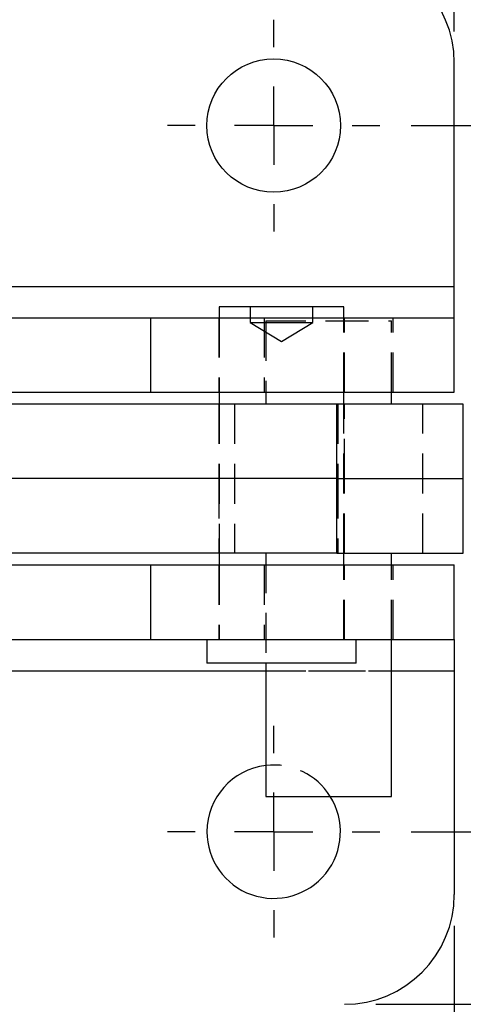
# Model space of a CAD drawing. Extents: x 62 to 743, y 47 to 577.
# Tile 13 of 22: x 347 to 375, y 85 to 148. Entities that reach past the tile are written whole.
import ezdxf

# ---------------------------------------------------------------- set-up
doc = ezdxf.new("R2010")
doc.units = 0
doc.header["$LTSCALE"] = 2
doc.linetypes.add('HIDDEN', pattern=[1.905, 1.27, -0.635])
doc.layers.get('0').update_dxf_attribs({"linetype": 'CONTINUOUS'})
doc.styles.add('SLDTEXTSTYLE0', font='TXT', dxfattribs={"width": 0.75})
doc.dimstyles.new('SLDDIMSTYLE0', dxfattribs={"dimtxt": 7, "dimasz": 6.604, "dimexe": 0, "dimexo": 0.0625, "dimgap": 1.75, "dimtad": 1, "dimdec": 0, "dimrnd": 1e-09, "dimzin": 12, "dimtxsty": 'SLDTEXTSTYLE0', "dimsah": 1, "dimcen": 0.09, "dimazin": 3, "dimtfac": 1, "dimtdec": 0, "dimtofl": 0, "dimtmove": 0, "dimatfit": 3, "dimtolj": 1, "dimtzin": 12})
doc.dimstyles.new('SLDDIMSTYLE2', dxfattribs={"dimtxt": 7, "dimasz": 6.604, "dimexe": 0, "dimexo": 0.0625, "dimgap": 1.75, "dimtad": 1, "dimdec": 3, "dimrnd": 1e-09, "dimzin": 12, "dimtxsty": 'SLDTEXTSTYLE0', "dimsah": 1, "dimcen": 0.09, "dimazin": 3, "dimtfac": 1, "dimtdec": 3, "dimtofl": 0, "dimtmove": 0, "dimatfit": 3, "dimtolj": 1, "dimtzin": 12})

# ---------------------------------------------------------------- blocks, each defined once
blk = doc.blocks.new('_D_2')
at = {"color": 179, "linetype": 'CONTINUOUS'}
for p, q in [((371.629, 141.45), (396.379, 141.45)), ((394.379, 96.45), (394.379, 141.45)), ((371.629, 96.45), (396.379, 96.45))]:
    blk.add_line(p, q, dxfattribs=at)
for points in [[(394.379, 141.45), (393.363, 134.846), (395.395, 134.846)], [(394.379, 96.45), (395.395, 103.054), (393.363, 103.054)]]:
    blk.add_solid(points, dxfattribs=at)
at = {"color": 179, "linetype": 'CONTINUOUS', "insert": (385.355, 110.94, -50.05), "char_height": 7, "attachment_point": 1, "rotation": 90, "style": 'SLDTEXTSTYLE0'}
blk.add_mtext('45', dxfattribs=at)
blk = doc.blocks.new('_D_3')
at = {"color": 179, "linetype": 'CONTINUOUS'}
for p, q in [((369.379, 152.45), (413.655, 152.45)), ((411.655, 152.45), (411.655, 85.45)), ((369.379, 85.45), (413.655, 85.45))]:
    blk.add_line(p, q, dxfattribs=at)
for points in [[(411.655, 152.45), (410.639, 145.846), (412.671, 145.846)], [(411.655, 85.45), (412.671, 92.054), (410.639, 92.054)]]:
    blk.add_solid(points, dxfattribs=at)
at = {"color": 179, "linetype": 'CONTINUOUS', "insert": (402.631, 110.94, -50.05), "char_height": 7, "attachment_point": 1, "rotation": 90, "style": 'SLDTEXTSTYLE0'}
blk.add_mtext('67', dxfattribs=at)
blk = doc.blocks.new('_D_4')
at = {"color": 179, "linetype": 'CONTINUOUS'}
for p, q in [((330.879, 150.2), (330.879, 174.45)), ((362.879, 150.2), (362.879, 174.45)), ((362.879, 172.45), (330.879, 172.45))]:
    blk.add_line(p, q, dxfattribs=at)
for points in [[(330.879, 172.45), (337.483, 171.434), (337.483, 173.466)], [(362.879, 172.45), (356.275, 173.466), (356.275, 171.434)]]:
    blk.add_solid(points, dxfattribs=at)
at = {"color": 179, "linetype": 'CONTINUOUS', "insert": (337.588, 181.474, -50.05), "char_height": 7, "attachment_point": 1, "style": 'SLDTEXTSTYLE0'}
blk.add_mtext('32', dxfattribs=at)
blk = doc.blocks.new('_D_6')
at = {"color": 179, "linetype": 'CONTINUOUS'}
for p, q in [((319.379, 90.45), (319.379, 63.45)), ((374.379, 90.45), (374.379, 63.45)), ((374.379, 65.45), (319.379, 65.45))]:
    blk.add_line(p, q, dxfattribs=at)
for points in [[(319.379, 65.45), (325.983, 64.434), (325.983, 66.466)], [(374.379, 65.45), (367.775, 66.466), (367.775, 64.434)]]:
    blk.add_solid(points, dxfattribs=at)
at = {"color": 179, "linetype": 'CONTINUOUS', "insert": (337.588, 74.474, -50.05), "char_height": 7, "attachment_point": 1, "style": 'SLDTEXTSTYLE0'}
blk.add_mtext('55', dxfattribs=at)
blk = doc.blocks.new('_D_7')
at = {"color": 179, "linetype": 'CONTINUOUS'}
for p, q in [((219.53, 110.8), (219.53, 47.315)), ((374.379, 90.45), (374.379, 47.315)), ((374.379, 49.315), (219.53, 49.315))]:
    blk.add_line(p, q, dxfattribs=at)
for points in [[(219.53, 49.315), (226.134, 48.299), (226.134, 50.331)], [(374.379, 49.315), (367.775, 50.331), (367.775, 48.299)]]:
    blk.add_solid(points, dxfattribs=at)
at = {"color": 179, "linetype": 'CONTINUOUS', "insert": (287.21, 58.339, -50.05), "char_height": 7, "attachment_point": 1, "style": 'SLDTEXTSTYLE0'}
blk.add_mtext('155', dxfattribs=at)
blk = doc.blocks.new('_D_8')
at = {"color": 179, "linetype": 'CONTINUOUS'}
for p, q in [((319.379, 147.45), (319.379, 193.572)), ((374.379, 147.45), (374.379, 193.572)), ((319.379, 191.572), (374.379, 191.572))]:
    blk.add_line(p, q, dxfattribs=at)
for points in [[(319.379, 191.572), (325.983, 190.556), (325.983, 192.588)], [(374.379, 191.572), (367.775, 192.588), (367.775, 190.556)]]:
    blk.add_solid(points, dxfattribs=at)
at = {"color": 179, "linetype": 'CONTINUOUS', "insert": (339.48, 200.596, -50.05), "char_height": 7, "attachment_point": 1, "style": 'SLDTEXTSTYLE0'}
blk.add_mtext('55', dxfattribs=at)
blk = doc.blocks.new('SW_CENTERMARKSYMBOL_3')
at = {"color": 0, "linetype": 'CONTINUOUS'}
for p, q in [((0, 5), (0, 6.75)), ((0, 0), (0, 2.5)), ((-5, 0), (-6.75, 0)), ((0, 0), (-2.5, 0)), ((0, 0), (0, -2.5)), ((0, 0), (2.5, 0)), ((5, 0), (6.75, 0)), ((0, -5), (0, -6.75))]:
    blk.add_line(p, q, dxfattribs=at)
blk = doc.blocks.new('SW_CENTERMARKSYMBOL_4')
at = {"color": 0, "linetype": 'CONTINUOUS'}
for p, q in [((0, 5), (0, 6.75)), ((0, 0), (0, 2.5)), ((-5, 0), (-6.75, 0)), ((0, 0), (-2.5, 0)), ((0, 0), (0, -2.5)), ((0, 0), (2.5, 0)), ((5, 0), (6.75, 0)), ((0, -5), (0, -6.75))]:
    blk.add_line(p, q, dxfattribs=at)

msp = doc.modelspace()

# ---------------------------------------------------------------- linework, layer by layer
at = {"color": 7, "linetype": 'CONTINUOUS'}
for p, q in [((374.378844, 131.20242), (374.378844, 145.450186)), ((374.378844, 129.20242), (374.378844, 131.20242)), ((359.410094, 129.897952), (359.410094, 129.20242)), ((367.347593, 129.897952), (359.410094, 129.897952)), ((367.347593, 129.20242), (367.347593, 129.897952)), ((345.256849, 129.20242), (355.047611, 129.20242)), ((355.047611, 124.45242), (355.047611, 129.20242)), ((355.047611, 129.20242), (374.378844, 129.20242)), ((374.378844, 124.45242), (374.378844, 129.20242)), ((345.723145, 124.45242), (355.047611, 124.45242)), ((355.047611, 124.45242), (374.378844, 124.45242)), ((359.410094, 124.45242), (359.410094, 123.700186)), ((367.347593, 123.700186), (367.347593, 124.45242)), ((370.378843, 123.700186), (370.378843, 124.45242)), ((366.909583, 123.700186), (345.77756, 123.700186)), ((366.909583, 118.950186), (366.909583, 123.700186)), ((374.938845, 123.700186), (366.909583, 123.700186)), ((374.938845, 118.950186), (374.938845, 123.700186)), ((366.909583, 118.950186), (345.936517, 118.950186)), ((366.909583, 114.200186), (366.909583, 118.950186)), ((366.909583, 118.950186), (374.938845, 118.950186)), ((374.938845, 114.200186), (374.938845, 118.950186)), ((366.909583, 114.200186), (345.77756, 114.200186)), ((359.410094, 114.200186), (359.410094, 113.447953)), ((366.909583, 114.200186), (374.938845, 114.200186)), ((367.347593, 113.447953), (367.347593, 114.200186)), ((370.378843, 113.447953), (370.378843, 114.200186)), ((345.723145, 113.447953), (355.047611, 113.447953)), ((355.047611, 108.697953), (355.047611, 113.447953)), ((355.047611, 113.447953), (374.378844, 113.447953)), ((374.378844, 108.697953), (374.378844, 113.447953)), ((345.282688, 108.697953), (355.047611, 108.697953)), ((355.047611, 108.697953), (374.378844, 108.697953)), ((358.616345, 108.697953), (358.616345, 107.197952)), ((368.141345, 107.197952), (368.141345, 108.697953)), ((370.378843, 98.700186), (370.378843, 108.697953)), ((374.378844, 108.697953), (374.378844, 106.697952)), ((368.141345, 107.197952), (358.616345, 107.197952)), ((362.378844, 107.197952), (362.378844, 98.700186)), ((374.378844, 106.697952), (374.378844, 92.450187)), ((362.378844, 98.700186), (366.378845, 98.700186)), ((366.378845, 98.700186), (370.378843, 98.700186))]:
    msp.add_line(p, q, dxfattribs=at)
at = {"color": 7, "linetype": 'HIDDEN'}
for p, q in [((319.378844, 131.20242), (374.378844, 131.20242)), ((361.378844, 129.897952), (361.378844, 128.897952)), ((365.378844, 128.897952), (365.378844, 129.897952)), ((359.378843, 129.20242), (359.378843, 124.45242)), ((359.410094, 129.20242), (359.410094, 124.45242)), ((361.378844, 128.897952), (363.378844, 128.897952)), ((361.378844, 128.897952), (363.378844, 127.696231)), ((362.278844, 129.20242), (362.278844, 124.45242)), ((362.378844, 129.000186), (366.378845, 129.000186)), ((362.378844, 129.000186), (362.378844, 123.700186)), ((363.378844, 128.897952), (365.378844, 128.897952)), ((363.378844, 127.696231), (365.378844, 128.897952)), ((366.378845, 129.000186), (370.378843, 129.000186)), ((367.347593, 124.45242), (367.347593, 129.20242)), ((367.378845, 124.45242), (367.378845, 129.20242)), ((370.378843, 124.45242), (370.378843, 129.000186)), ((370.478845, 124.45242), (370.478845, 129.20242)), ((359.378844, 123.700186), (359.378844, 118.950186)), ((359.410094, 123.700186), (359.410094, 114.200186)), ((360.378845, 123.700186), (360.378845, 114.200186)), ((366.968079, 123.700186), (366.968079, 118.950186)), ((367.347593, 114.200186), (367.347593, 123.700186)), ((367.378845, 118.950186), (367.378845, 123.700186)), ((372.378844, 114.200186), (372.378844, 123.700186)), ((359.378844, 118.950186), (359.378844, 114.200186)), ((366.968079, 118.950186), (366.968079, 114.200186)), ((367.378845, 114.200186), (367.378845, 118.950186)), ((362.378844, 114.200186), (362.378844, 107.197952)), ((359.378843, 113.447953), (359.378843, 108.697953)), ((359.410094, 113.447953), (359.410094, 108.697953)), ((362.278844, 113.447953), (362.278844, 108.697953)), ((367.347593, 108.697953), (367.347593, 113.447953)), ((367.378845, 108.697953), (367.378845, 113.447953)), ((370.378843, 108.697953), (370.378843, 113.447953)), ((370.478845, 108.697953), (370.478845, 113.447953)), ((319.378844, 106.697952), (374.378844, 106.697952)), ((362.378844, 106.697952), (370.378843, 106.697952))]:
    msp.add_line(p, q, dxfattribs=at)
at = {"color": 8, "linetype": 'CONTINUOUS'}
for p, q in [((344.691227, 131.20242), (374.378844, 131.20242)), ((344.732889, 106.697952), (362.378844, 106.697952)), ((370.378843, 106.697952), (374.378844, 106.697952))]:
    msp.add_line(p, q, dxfattribs=at)
at = {"color": 7, "linetype": 'CONTINUOUS'}
msp.add_circle((362.878844, 141.450186), 4.25, dxfattribs=at)
for centre, radius, start, end in [((367.378844, 145.450186), 7, 0, 90), ((362.878844, 96.450186), 4.25, 96.75632703, 180), ((362.878844, 96.450186), 4.25, 180, 31.96571875), ((367.378844, 92.450186), 7, 270, 0)]:
    msp.add_arc(centre, radius, start, end, dxfattribs=at)
at = {"color": 7, "linetype": 'HIDDEN'}
msp.add_arc((362.878844, 96.450186), 4.25, 31.96571875, 96.75632703, dxfattribs=at)

# ---------------------------------------------------------------- block references
at = {"color": 179, "linetype": 'CONTINUOUS'}
for name, p in [('SW_CENTERMARKSYMBOL_4', (362.878844, 141.450186)), ('SW_CENTERMARKSYMBOL_3', (362.878844, 96.450186))]:
    msp.add_blockref(name, p, dxfattribs=at)

# ---------------------------------------------------------------- dimensions: what is measured, and where the dimension line sits
for base, p1, p2, picture, middle in [((374.378844, 191.572361), (319.378844, 145.450186), (374.378844, 145.450186), '_D_8', (347.495567, 191.572361)), ((330.878844, 172.450186), (362.878844, 148.200186), (330.878844, 148.200186), '_D_4', (345.60398, 172.450186))]:
    dim = msp.add_linear_dim(base=base, p1=p1, p2=p2, dimstyle='SLDDIMSTYLE2', dxfattribs=at)
    dim.commit()
    dim.dimension.update_dxf_attribs({"geometry": picture, "text_midpoint": middle, "dimtype": 160})
for base, p1, p2, angle, dimstyle, picture, middle in [((411.654895, 85.450186), (367.378844, 152.450186), (367.378844, 85.450186), 90, 'SLDDIMSTYLE2', '_D_3', (411.654895, 118.955932)), ((394.378869, 141.450186), (369.628844, 96.450186), (369.628844, 141.450186), 90, 'SLDDIMSTYLE2', '_D_2', (394.378869, 118.955932)), ((219.529666, 49.315291), (374.378844, 92.450186), (219.529666, 112.800271), 0, 'SLDDIMSTYLE0', '_D_7', (297.81179, 49.315291)), ((319.378844, 65.450186), (374.378844, 92.450186), (319.378844, 92.450186), 0, 'SLDDIMSTYLE2', '_D_6', (345.60398, 65.450186))]:
    dim = msp.add_linear_dim(base=base, p1=p1, p2=p2, angle=angle, dimstyle=dimstyle, dxfattribs=at)
    dim.commit()
    dim.dimension.update_dxf_attribs({"geometry": picture, "text_midpoint": middle, "dimtype": 160})

doc.saveas('drawing.dxf')
